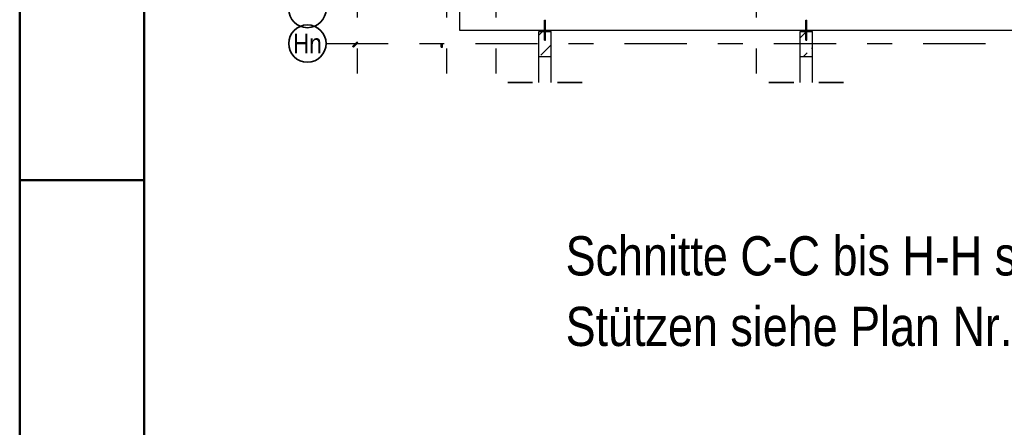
# Model space of a CAD drawing. Header units: millimetres. Extents: x -7.4 to 35.1, y -18.1 to 22.4.
# Tile 14 of 37: x 0 to 4, y 13.9 to 15.5. Entities that reach past the tile are written whole.
import ezdxf
from ezdxf.enums import TextEntityAlignment as Align

# ---------------------------------------------------------------- set-up
doc = ezdxf.new("R2010")
doc.units = ezdxf.units.MM
doc.linetypes.add('DASHDOTX2', pattern=[2, 1, -0.5, 0, -0.5])
doc.linetypes.add('HIDDEN', pattern=[0.375, 0.25, -0.125])
doc.layers.add('Grundebene', color=7, linetype='Continuous', lineweight=20)
doc.styles.add('Arial Narrow', font='ARIALN.TTF')
pattern_1 = [(45, (0, 0), (-0.0883883, 0.0883883), [0.0625, -0.025]), (45, (-0.0442, 0.0442), (-0.0883883, 0.0883883), [])]

msp = doc.modelspace()

# ---------------------------------------------------------------- hatches: boundary and pattern name
at = {"layer": 'Grundebene', "lineweight": 13}
h = msp.add_hatch(dxfattribs=at)
h.set_pattern_fill('bB', color=6, scale=0.01, angle=45, style=0, pattern_type=2)
h.set_pattern_definition(pattern_1)
h.paths.add_polyline_path([(2.136194, 15.448185), (2.136194, 15.347791), (2.086194, 15.347791), (2.086194, 15.448185)])
h = msp.add_hatch(dxfattribs=at)
h.set_pattern_fill('bB', color=6, scale=0.01, angle=45, style=0, pattern_type=2)
h.set_pattern_definition(pattern_1)
h.paths.add_polyline_path([(3.186196, 15.448185), (3.186196, 15.347791), (3.136196, 15.347791), (3.136196, 15.448185)])
at = {"layer": 'Grundebene', "lineweight": 13, "true_color": 0x91ffff}
msp.add_hatch(color=131, dxfattribs=at).paths.add_polyline_path([(1.354926, 15.405247), (1.358462, 15.401711), (1.341398, 15.384647), (1.337862, 15.388183)])
at = {"layer": 'Grundebene', "lineweight": 13, "true_color": 0x4682b4}
msp.add_hatch(color=145, dxfattribs=at).paths.add_polyline_path([(1.699194, 15.399729), (1.699194, 15.384729), (1.694194, 15.384729), (1.694194, 15.399729)])

# ---------------------------------------------------------------- linework, layer by layer
at = {"color": 4, "linetype": 'Continuous', "lineweight": 50}
for p, q in [((0, 21.025), (0, 0)), ((0.5, 20.9), (0.5, 0.125)), ((0, 14.85), (0.5, 14.85))]:
    msp.add_line(p, q, dxfattribs=at)
at = {"color": 5, "linetype": 'HIDDEN', "lineweight": 18, "ltscale": 0.25}
for p, q in [((1.767981, 15.4536), (1.767981, 15.515685)), ((2.109194, 15.453185), (2.113194, 15.453185)), ((3.159196, 15.453185), (3.163196, 15.453185))]:
    msp.add_line(p, q, dxfattribs=at)
at = {"color": 3, "linetype": 'HIDDEN', "lineweight": 25, "ltscale": 0.25}
for p, q in [((2.109194, 15.493186), (2.109347, 15.493186)), ((2.109194, 15.453211), (2.109194, 15.493186)), ((2.109347, 15.493186), (2.10978, 15.493186)), ((2.10978, 15.493186), (2.110429, 15.493186)), ((2.110429, 15.493186), (2.111194, 15.493186)), ((2.111194, 15.493186), (2.11196, 15.493186)), ((2.11196, 15.493186), (2.112608, 15.493186)), ((2.112608, 15.493186), (2.113042, 15.493186)), ((2.113042, 15.493186), (2.113194, 15.493186)), ((2.113194, 15.453211), (2.113194, 15.493186)), ((3.159196, 15.493186), (3.159348, 15.493186)), ((3.159196, 15.453211), (3.159196, 15.493186)), ((3.159348, 15.493186), (3.159781, 15.493186)), ((3.159781, 15.493186), (3.16043, 15.493186)), ((3.16043, 15.493186), (3.161196, 15.493186)), ((3.161196, 15.493186), (3.161961, 15.493186)), ((3.161961, 15.493186), (3.16261, 15.493186)), ((3.16261, 15.493186), (3.163043, 15.493186)), ((3.163043, 15.493186), (3.163196, 15.493186)), ((3.163196, 15.453211), (3.163196, 15.493186)), ((2.109194, 15.413186), (2.109194, 15.448185)), ((2.113194, 15.413186), (2.113194, 15.448185)), ((3.159196, 15.413186), (3.159196, 15.448185)), ((3.163196, 15.413186), (3.163196, 15.448185)), ((2.109194, 15.413186), (2.109347, 15.413186)), ((2.109347, 15.413186), (2.10978, 15.413186)), ((2.10978, 15.413186), (2.110429, 15.413186)), ((2.110429, 15.413186), (2.111194, 15.413186)), ((2.111194, 15.413186), (2.11196, 15.413186)), ((2.11196, 15.413186), (2.112608, 15.413186)), ((2.112608, 15.413186), (2.113042, 15.413186)), ((2.113042, 15.413186), (2.113194, 15.413186)), ((3.159196, 15.413186), (3.159348, 15.413186)), ((3.159348, 15.413186), (3.159781, 15.413186)), ((3.159781, 15.413186), (3.16043, 15.413186)), ((3.16043, 15.413186), (3.161196, 15.413186)), ((3.161196, 15.413186), (3.161961, 15.413186)), ((3.161961, 15.413186), (3.16261, 15.413186)), ((3.16261, 15.413186), (3.163043, 15.413186)), ((3.163043, 15.413186), (3.163196, 15.413186))]:
    msp.add_line(p, q, dxfattribs=at)
at = {"color": 2, "linetype": 'HIDDEN', "lineweight": 35, "ltscale": 0.25}
for p, q in [((1.961194, 15.243246), (2.261194, 15.243246)), ((3.011196, 15.243246), (3.311196, 15.243246))]:
    msp.add_line(p, q, dxfattribs=at)
at = {"layer": 'Grundebene', "color": 3, "linetype": 'DASHDOTX2', "lineweight": 25, "ltscale": 0.25}
for p, q in [((1.356831, 19.954687), (1.356831, 15.27043)), ((1.715581, 19.954687), (1.715581, 15.27043)), ((1.913081, 19.954687), (1.913081, 15.27043)), ((2.960581, 19.954687), (2.960581, 15.27043)), ((1.231331, 15.399435), (6.703006, 15.399435))]:
    msp.add_line(p, q, dxfattribs=at)
at = {"layer": 'Grundebene', "color": 3, "linetype": 'Continuous', "lineweight": 25}
for p, q in [((1.767875, 17.83502), (1.767981, 15.453211)), ((1.767981, 15.453185), (1.767981, 15.4536)), ((1.767981, 15.453211), (6.379231, 15.453211)), ((1.767981, 15.453185), (2.109194, 15.453185)), ((2.086194, 15.448185), (2.136194, 15.448185)), ((2.086194, 15.347791), (2.086194, 15.448185)), ((2.109194, 15.448185), (2.109194, 15.453211)), ((2.113194, 15.448185), (2.113194, 15.453211)), ((2.113194, 15.453185), (3.159196, 15.453185)), ((2.136194, 15.347791), (2.136194, 15.448185)), ((3.136196, 15.448185), (3.186196, 15.448185)), ((3.136196, 15.347791), (3.136196, 15.448185)), ((3.159196, 15.448185), (3.159196, 15.453211)), ((3.163196, 15.448185), (3.163196, 15.453211)), ((3.163196, 15.453185), (6.379232, 15.453185)), ((3.186196, 15.347791), (3.186196, 15.448185)), ((1.337862, 15.388183), (1.354926, 15.405247)), ((1.341398, 15.384647), (1.358462, 15.401711)), ((1.358462, 15.401711), (1.354926, 15.405247)), ((1.694194, 15.399729), (1.699194, 15.399729)), ((1.694194, 15.384729), (1.694194, 15.399729)), ((1.699194, 15.384729), (1.699194, 15.399729)), ((1.341398, 15.384647), (1.337862, 15.388183)), ((1.694194, 15.384729), (1.699194, 15.384729)), ((2.086194, 15.347791), (2.136194, 15.347791)), ((2.086194, 15.243246), (2.086194, 15.347791)), ((2.136194, 15.243246), (2.136194, 15.347791)), ((3.136196, 15.347791), (3.186196, 15.347791)), ((3.136196, 15.243246), (3.136196, 15.347791)), ((3.186196, 15.243246), (3.186196, 15.347791))]:
    msp.add_line(p, q, dxfattribs=at)
at = {"layer": 'Grundebene', "color": 2, "linetype": 'Continuous', "lineweight": 35}
for centre in [(1.156331, 15.538185), (1.156331, 15.399435)]:
    msp.add_circle(centre, 0.075, dxfattribs=at)

# ---------------------------------------------------------------- texts
at = {"color": 1, "lineweight": 70, "style": 'Arial Narrow'}
msp.add_text('Stützen siehe Plan Nr. A-B-PK-06', height=0.1575, dxfattribs=at).set_placement((2.194269, 14.184274))
at = {"layer": 'Grundebene', "color": 2, "lineweight": 35, "style": 'Arial Narrow'}
msp.add_text('Hn', height=0.07875, dxfattribs=at).set_placement((1.156331, 15.399228), align=Align.MIDDLE_CENTER)
at = {"layer": 'Grundebene', "color": 1, "lineweight": 70, "style": 'Arial Narrow'}
msp.add_text('Schnitte C-C bis H-H siehe Plan Nr. A-B-PK-03', height=0.1575, dxfattribs=at).set_placement((2.194269, 14.467774))

doc.saveas('drawing.dxf')
